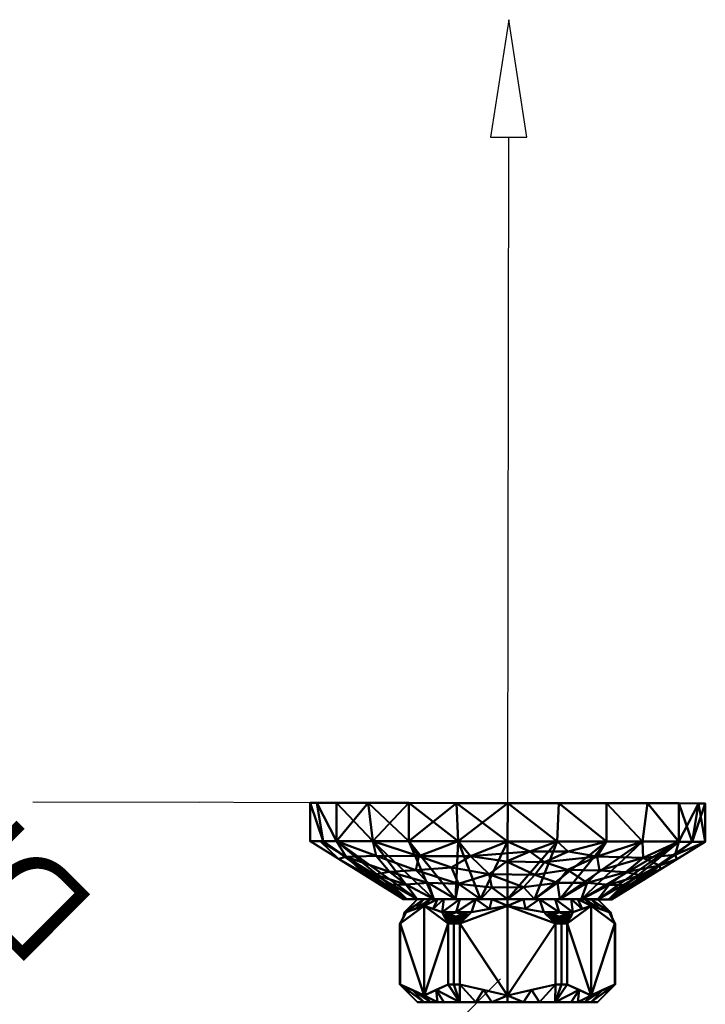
# Model space of a CAD drawing. Header units: millimetres. Extents: x -206 to 106, y -146 to 122.
# Tile 117 of 117: x -1 to 106, y -31 to 122. Entities that reach past the tile are written whole.
import ezdxf

# ---------------------------------------------------------------- set-up
doc = ezdxf.new("R2010")
doc.units = ezdxf.units.MM
doc.layers.add('A-GENM', color=13, linetype='Continuous', lineweight=30)
doc.styles.add('Arial', font='arial.ttf', dxfattribs={"height": 14.6304})

# ---------------------------------------------------------------- blocks, each defined once
blk = doc.blocks.new('MODEL - MODEL-3625-View 1')
at = {"layer": 'A-GENM', "lineweight": 40}
mesh = blk.add_polyface(dxfattribs=at)
corners = [(105.77, -6.04, 6.69), (105.78, -0.08, 6.69), (104.73, -0.08, 14.65), (101.66, -0.07, 22.07), (96.77, -0.07, 28.44), (90.4, -0.06, 33.33), (82.98, -0.04, 36.4), (75.02, -0.03, 37.45), (67.06, -0.02, 36.4), (59.65, -0.01, 33.33), (53.28, 0, 28.44), (48.39, 0.01, 22.07), (45.32, 0.02, 14.65), (44.27, 0.02, 6.69), (44.26, -5.95, 6.69), (48.38, -5.95, 22.07), (59.64, -5.97, 33.33), (75.01, -6, 37.45), (90.39, -6.02, 33.33), (101.65, -6.04, 22.07), (46.32, -5.95, 14.38), (67.33, -5.98, 35.39), (54.01, -5.96, 27.7), (96.02, -6.03, 27.7), (103.71, -6.04, 14.38), (82.7, -6.01, 35.39)]
mesh.append_faces([[corners[k] for k in face] for face in [(20, 13, 14), (2, 0, 1)]], dxfattribs={"vtx0": -1})
mesh.append_faces([[corners[k] for k in face] for face in [(9, 21, 8), (22, 11, 15), (21, 9, 16), (23, 5, 18), (13, 20, 12), (11, 22, 10), (3, 24, 2), (25, 7, 17), (24, 3, 19), (7, 25, 6), (5, 23, 4)]], dxfattribs={"vtx0": -1, "vtx1": -1})
mesh.append_faces([[corners[k] for k in face] for face in [(15, 11, 12), (19, 3, 4), (18, 5, 6)]], dxfattribs={"vtx0": -1, "vtx2": -1})
mesh.append_faces([[corners[k] for k in face] for face in [(7, 8, 17), (9, 10, 16), (20, 15, 12), (23, 19, 4), (22, 16, 10), (21, 17, 8), (24, 0, 2), (25, 18, 6)]], dxfattribs={"vtx1": -1, "vtx2": -1})
mesh = blk.add_polyface(dxfattribs=at)
corners = [(105.77, -6.04, 6.69), (101.65, -6.03, -8.68), (90.39, -6.02, -19.94), (75.01, -6, -24.06), (59.64, -5.97, -19.94), (48.38, -5.95, -8.68), (44.26, -5.95, 6.69), (44.27, 0.02, 6.69), (45.32, 0.02, -1.27), (48.39, 0.01, -8.68), (53.28, 0, -15.05), (59.65, -0.01, -19.94), (67.06, -0.02, -23.01), (75.02, -0.03, -24.06), (82.98, -0.04, -23.01), (90.4, -0.06, -19.94), (96.77, -0.07, -15.05), (101.66, -0.07, -8.68), (104.73, -0.08, -1.27), (105.78, -0.08, 6.69), (103.71, -6.04, -0.99), (82.7, -6.01, -22), (96.02, -6.03, -14.31), (67.33, -5.98, -22), (54.01, -5.96, -14.31), (46.32, -5.95, -0.99)]
mesh.append_faces([[corners[k] for k in face] for face in [(20, 19, 0)]], dxfattribs={"vtx0": -1})
mesh.append_faces([[corners[k] for k in face] for face in [(15, 2, 14), (2, 15, 22), (19, 20, 18), (24, 11, 4), (13, 23, 12), (23, 13, 3), (11, 24, 10), (8, 25, 7)]], dxfattribs={"vtx0": -1, "vtx1": -1})
mesh.append_faces([[corners[k] for k in face] for face in [(1, 17, 18), (13, 21, 3), (14, 2, 21), (16, 1, 22), (4, 11, 12), (5, 9, 10), (5, 8, 9), (8, 5, 25)]], dxfattribs={"vtx0": -1, "vtx2": -1})
mesh.append_faces([[corners[k] for k in face] for face in [(6, 7, 25)]], dxfattribs={"vtx1": -1})
mesh.append_faces([[corners[k] for k in face] for face in [(13, 14, 21), (16, 17, 1), (23, 4, 12), (15, 16, 22), (24, 5, 10), (20, 1, 18)]], dxfattribs={"vtx1": -1, "vtx2": -1})
mesh = blk.add_polyface(dxfattribs=at)
corners = [(44.27, 0.02, 6.69), (45.32, 0.02, 14.65), (48.39, 0.01, 22.07), (53.28, 0, 28.44), (59.65, -0.01, 33.33), (67.06, -0.02, 36.4), (75.02, -0.03, 37.45), (82.98, -0.04, 36.4), (90.4, -0.06, 33.33), (96.77, -0.07, 28.44), (101.66, -0.07, 22.07), (104.73, -0.08, 14.65), (105.78, -0.08, 6.69), (104.73, -0.08, -1.27), (101.66, -0.07, -8.68), (96.77, -0.07, -15.05), (90.4, -0.06, -19.94), (82.98, -0.04, -23.01), (75.02, -0.03, -24.06), (67.06, -0.02, -23.01), (59.65, -0.01, -19.94), (53.28, 0, -15.05), (48.39, 0.01, -8.68), (45.32, 0.02, -1.27)]
mesh.append_faces([[corners[k] for k in face] for face in [(23, 21, 22), (16, 14, 15), (12, 10, 11)]], dxfattribs={"vtx0": -1})
mesh.append_faces([[corners[k] for k in face] for face in [(14, 18, 13), (13, 18, 12)]], dxfattribs={"vtx0": -1, "vtx1": -1})
mesh.append_faces([[corners[k] for k in face] for face in [(12, 18, 23), (10, 12, 1, 9)]], dxfattribs={"vtx0": -1, "vtx1": -1, "vtx2": -1})
mesh.append_faces([[corners[k] for k in face] for face in [(1, 4, 6, 8)]], dxfattribs={"vtx0": -1, "vtx1": -1, "vtx2": -1, "vtx3": -1})
mesh.append_faces([[corners[k] for k in face] for face in [(1, 8, 9)]], dxfattribs={"vtx0": -1, "vtx2": -1})
mesh.append_faces([[corners[k] for k in face] for face in [(14, 16, 17, 18)]], dxfattribs={"vtx0": -1, "vtx3": -1})
mesh.append_faces([[corners[k] for k in face] for face in [(7, 8, 6)]], dxfattribs={"vtx1": -1})
mesh.append_faces([[corners[k] for k in face] for face in [(18, 19, 21, 23)]], dxfattribs={"vtx1": -1, "vtx2": -1, "vtx3": -1})
mesh.append_faces([[corners[k] for k in face] for face in [(19, 20, 21), (4, 5, 6)]], dxfattribs={"vtx2": -1})
mesh.append_faces([[corners[k] for k in face] for face in [(23, 0, 1, 12)]], dxfattribs={"vtx2": -1, "vtx3": -1})
mesh.append_faces([[corners[k] for k in face] for face in [(1, 2, 3, 4)]], dxfattribs={"vtx3": -1})
mesh = blk.add_polyface(dxfattribs=at)
corners = [(91.24, -15.02, 6.69), (90.69, -15.02, 2.49), (89.06, -15.02, -1.42), (86.48, -15.02, -4.79), (83.12, -15.01, -7.37), (79.2, -15, -8.99), (75, -15, -9.54), (70.8, -14.99, -8.99), (66.88, -14.98, -7.37), (63.52, -14.98, -4.79), (60.94, -14.97, -1.42), (59.31, -14.97, 2.49), (58.76, -14.97, 6.69), (44.26, -5.95, 6.69), (48.38, -5.95, -8.68), (59.64, -5.97, -19.94), (75.01, -6, -24.06), (90.39, -6.02, -19.94), (101.65, -6.03, -8.68), (105.77, -6.04, 6.69), (60.71, -10.47, -11.96), (89.3, -10.52, -11.96), (48.66, -8.69, 6.69), (101.36, -8.77, 6.69), (54.31, -11.16, -1.82), (95.7, -11.23, -1.82), (72.13, -11.09, -15.66), (82.77, -12.45, -12.14), (59.2, -12.69, -5.43), (90.81, -12.74, -5.43), (67.36, -12.62, -11.85), (80.74, -9.22, -18.23), (53.71, -11.83, 6.69), (96.3, -11.9, 6.69), (77.46, -13.12, -12.43), (72.56, -13.18, -12.3), (79.24, -11.19, -15.29), (84.34, -10.43, -15.02), (88.95, -8.34, -16.44), (96.12, -8.57, -9.56), (101.11, -8.1, -1.74), (45.83, -5.95, 0.83), (49.87, -8.4, -2.61), (54.55, -8.24, -11.05), (56.24, -13.4, 6.69), (55.46, -12.62, 2.32), (93.77, -13.46, 6.69), (94.55, -12.68, 2.32), (82.7, -6.01, -22), (78.49, -7.55, -21.35), (69.21, -8.28, -19.74), (74.85, -9.11, -19.04), (84.42, -7.57, -19.93), (61.2, -8.3, -16.5), (66.27, -10.06, -15.85), (52.68, -10.97, 2.74), (51.19, -10.26, 6.69), (97.34, -11.04, 2.74), (98.67, -9.73, -0.67), (98.83, -10.33, 6.69), (57.05, -12.77, -1.59), (92.96, -12.83, -1.59), (56.61, -10.71, -7.26), (93.41, -10.77, -7.26), (87.38, -12.46, -9.49), (62.65, -12.42, -9.49), (96.02, -6.03, -14.31), (103.71, -6.04, -0.99), (54.01, -5.96, -14.31), (67.33, -5.98, -22)]
mesh.append_faces([[corners[k] for k in face] for face in [(41, 22, 13)]], dxfattribs={"vtx0": -1})
mesh.append_faces([[corners[k] for k in face] for face in [(17, 52, 48), (6, 34, 5), (23, 40, 19), (32, 45, 44), (48, 49, 16), (2, 61, 1), (15, 53, 68)]], dxfattribs={"vtx0": -1, "vtx1": -1})
mesh.append_faces([[corners[k] for k in face] for face in [(39, 38, 66), (26, 30, 54), (18, 40, 39), (42, 55, 22), (1, 61, 47), (31, 51, 49), (31, 37, 36), (28, 60, 24), (43, 68, 53), (47, 57, 33), (7, 30, 35), (20, 30, 65), (25, 47, 61), (25, 29, 63), (14, 43, 42), (26, 36, 34), (8, 65, 30), (53, 50, 54), (45, 32, 55), (60, 45, 24), (34, 27, 5), (62, 65, 28), (64, 29, 3), (37, 21, 64), (31, 38, 37), (51, 50, 49), (27, 34, 36), (55, 24, 45), (57, 47, 25), (26, 34, 35), (6, 35, 34), (26, 35, 30), (37, 64, 27), (51, 31, 36), (36, 37, 27), (21, 37, 38), (39, 21, 38), (52, 49, 48), (64, 21, 63), (58, 57, 25), (58, 63, 39), (41, 42, 22), (62, 28, 24), (24, 42, 62), (53, 20, 43), (45, 11, 44), (29, 25, 61), (47, 46, 1), (50, 16, 49), (38, 31, 52), (51, 26, 50), (26, 51, 36), (49, 52, 31), (38, 52, 17), (20, 53, 54), (69, 50, 53), (20, 54, 30), (54, 50, 26), (24, 55, 42), (40, 23, 58), (58, 59, 57), (40, 58, 39), (45, 60, 11), (60, 28, 10), (61, 2, 29), (62, 43, 20), (43, 62, 42), (25, 63, 58), (63, 21, 39), (27, 64, 4), (29, 64, 63), (20, 65, 62), (9, 28, 65)]], dxfattribs={"vtx0": -1, "vtx1": -1, "vtx2": -1})
mesh.append_faces([[corners[k] for k in face] for face in [(27, 4, 5), (29, 2, 3), (38, 17, 66), (64, 3, 4), (42, 41, 14), (60, 10, 11), (47, 33, 46), (55, 32, 56), (40, 18, 67), (43, 14, 68)]], dxfattribs={"vtx0": -1, "vtx2": -1})
mesh.append_faces([[corners[k] for k in face] for face in [(12, 44, 11)]], dxfattribs={"vtx1": -1})
mesh.append_faces([[corners[k] for k in face] for face in [(7, 8, 30), (9, 10, 28), (6, 7, 35), (67, 19, 40), (8, 9, 65), (15, 69, 53), (69, 16, 50), (56, 22, 55), (23, 59, 58), (59, 33, 57), (66, 18, 39)]], dxfattribs={"vtx1": -1, "vtx2": -1})
mesh.append_faces([[corners[k] for k in face] for face in [(46, 0, 1)]], dxfattribs={"vtx2": -1})
mesh = blk.add_polyface(dxfattribs=at)
corners = [(91.24, -15.02, 6.69), (105.77, -6.04, 6.69), (101.65, -6.04, 22.07), (90.39, -6.02, 33.33), (75.01, -6, 37.45), (59.64, -5.97, 33.33), (48.38, -5.95, 22.07), (44.26, -5.95, 6.69), (58.76, -14.97, 6.69), (59.31, -14.97, 10.9), (60.94, -14.97, 14.81), (63.52, -14.98, 18.18), (66.88, -14.98, 20.76), (70.8, -14.99, 22.38), (75, -15, 22.93), (79.2, -15, 22.38), (83.12, -15.01, 20.76), (86.48, -15.02, 18.18), (89.06, -15.02, 14.81), (90.69, -15.02, 10.9), (46.32, -5.95, 14.38), (54.01, -5.96, 27.7), (67.33, -5.98, 35.39), (82.7, -6.01, 35.39), (96.02, -6.03, 27.7), (103.71, -6.04, 14.38)]
mesh.append_faces([[corners[k] for k in face] for face in [(8, 20, 7), (25, 0, 1)]], dxfattribs={"vtx0": -1})
mesh.append_faces([[corners[k] for k in face] for face in [(17, 24, 16), (0, 25, 19), (4, 14, 23), (18, 2, 17)]], dxfattribs={"vtx0": -1, "vtx1": -1})
mesh.append_faces([[corners[k] for k in face] for face in [(17, 2, 24), (22, 12, 13), (10, 21, 6), (21, 10, 11), (20, 8, 9), (5, 11, 12), (4, 13, 14), (12, 22, 5), (9, 6, 20), (11, 5, 21), (3, 15, 16), (13, 4, 22), (2, 18, 19), (15, 3, 23)]], dxfattribs={"vtx0": -1, "vtx2": -1})
mesh.append_faces([[corners[k] for k in face] for face in [(9, 10, 6), (24, 3, 16), (25, 2, 19), (14, 15, 23)]], dxfattribs={"vtx1": -1, "vtx2": -1})
mesh = blk.add_polyface(dxfattribs=at)
corners = [(58.76, -14.97, 6.69), (59.31, -14.97, 2.49), (60.94, -14.97, -1.43), (63.52, -14.98, -4.79), (66.88, -14.98, -7.37), (70.8, -14.99, -8.99), (75, -15, -9.54), (79.2, -15, -8.99), (83.12, -15.01, -7.37), (86.48, -15.02, -4.79), (89.06, -15.02, -1.43), (90.69, -15.02, 2.49), (91.24, -15.02, 6.69), (90.69, -15.02, 10.9), (89.06, -15.02, 14.81), (86.48, -15.02, 18.18), (83.12, -15.01, 20.76), (79.2, -15, 22.38), (75, -15, 22.93), (70.8, -14.99, 22.38), (66.88, -14.98, 20.76), (63.52, -14.98, 18.18), (60.94, -14.97, 14.81), (59.31, -14.97, 10.9)]
mesh.append_faces([[corners[k] for k in face] for face in [(22, 20, 21), (15, 13, 14), (5, 3, 4), (7, 5, 6), (11, 9, 10), (2, 0, 1)]], dxfattribs={"vtx0": -1})
mesh.append_faces([[corners[k] for k in face] for face in [(17, 13, 16)]], dxfattribs={"vtx0": -1, "vtx1": -1})
mesh.append_faces([[corners[k] for k in face] for face in [(22, 0, 19), (19, 0, 17), (17, 8, 13), (17, 0, 3), (8, 17, 3), (5, 8, 3), (8, 11, 13)]], dxfattribs={"vtx0": -1, "vtx1": -1, "vtx2": -1})
mesh.append_faces([[corners[k] for k in face] for face in [(22, 19, 20), (13, 15, 16), (11, 8, 9), (5, 7, 8)]], dxfattribs={"vtx0": -1, "vtx2": -1})
mesh.append_faces([[corners[k] for k in face] for face in [(2, 3, 0)]], dxfattribs={"vtx1": -1, "vtx2": -1})
mesh.append_faces([[corners[k] for k in face] for face in [(22, 23, 0), (17, 18, 19), (11, 12, 13)]], dxfattribs={"vtx2": -1})
mesh = blk.add_polyface(dxfattribs=at)
corners = [(89, -15, 6.69), (84.9, -15, 16.59), (75, -15, 20.69), (65.1, -15, 16.59), (61, -15, 6.69), (58.98, -17.02, 6.69), (59.04, -17.02, 8.02), (59.2, -17.02, 9.33), (62.01, -16, 14.19), (64.82, -17.02, 19.06), (66.99, -17.02, 20.57), (69.38, -17.02, 21.69), (75, -16, 21.69), (80.62, -17.02, 21.69), (83.01, -17.02, 20.57), (85.18, -17.02, 19.06), (87.99, -16, 14.19), (90.8, -17.02, 9.33), (90.96, -17.02, 8.02), (91.02, -17.02, 6.69), (86.95, -15, 11.64), (79.95, -15, 18.64), (70.05, -15, 18.64), (63.05, -15, 11.64), (85.92, -15, 14.12), (64.08, -15, 14.12), (77.47, -15, 19.67), (77.81, -16.51, 21.69), (72.19, -16.51, 21.69), (72.53, -15, 19.67), (89.39, -16.51, 11.76), (60.6, -16.51, 11.76), (87.97, -15, 9.17), (62.03, -15, 9.17), (86.59, -16.51, 16.63), (82.42, -15, 17.62), (67.58, -15, 17.62), (63.41, -16.51, 16.63)]
mesh.append_faces([[corners[k] for k in face] for face in [(0, 18, 19)]], dxfattribs={"vtx0": -1})
mesh.append_faces([[corners[k] for k in face] for face in [(1, 34, 24), (32, 18, 0), (17, 32, 30), (15, 35, 14), (34, 1, 15), (14, 21, 13), (12, 29, 28), (26, 27, 21), (35, 15, 1), (4, 6, 33), (11, 22, 10), (25, 37, 3), (16, 24, 34)]], dxfattribs={"vtx0": -1, "vtx1": -1})
mesh.append_faces([[corners[k] for k in face] for face in [(26, 12, 27), (31, 23, 33), (10, 22, 36), (21, 27, 13), (22, 11, 28), (12, 2, 29), (20, 16, 30), (8, 25, 23), (28, 29, 22), (9, 36, 3), (16, 20, 24), (33, 6, 7)]], dxfattribs={"vtx0": -1, "vtx2": -1})
mesh.append_faces([[corners[k] for k in face] for face in [(5, 6, 4)]], dxfattribs={"vtx1": -1})
mesh.append_faces([[corners[k] for k in face] for face in [(7, 31, 33), (26, 2, 12), (37, 9, 3), (8, 37, 25), (9, 10, 36), (17, 18, 32), (35, 21, 14), (32, 20, 30), (31, 8, 23)]], dxfattribs={"vtx1": -1, "vtx2": -1})
mesh = blk.add_polyface(dxfattribs=at)
corners = [(61, -15, 6.69), (65.1, -15, -3.21), (75, -15, -7.31), (84.9, -15, -3.21), (89, -15, 6.69), (91.02, -17.02, 6.69), (90.96, -17.02, 5.37), (90.8, -17.02, 4.06), (87.99, -16, -0.81), (85.18, -17.02, -5.67), (83.01, -17.02, -7.18), (80.62, -17.02, -8.31), (75, -16, -8.31), (69.38, -17.02, -8.31), (66.99, -17.02, -7.18), (64.82, -17.02, -5.67), (62.01, -16, -0.81), (59.2, -17.02, 4.06), (59.04, -17.02, 5.37), (58.98, -17.02, 6.69), (63.05, -15, 1.74), (70.05, -15, -5.26), (79.95, -15, -5.26), (86.95, -15, 1.74), (64.08, -15, -0.73), (85.92, -15, -0.73), (72.53, -15, -6.28), (72.19, -16.51, -8.31), (77.81, -16.51, -8.31), (77.47, -15, -6.28), (60.61, -16.51, 1.63), (89.4, -16.51, 1.63), (62.03, -15, 4.22), (87.97, -15, 4.22), (63.41, -16.51, -3.24), (67.58, -15, -4.23), (82.42, -15, -4.23), (86.59, -16.51, -3.24)]
mesh.append_faces([[corners[k] for k in face] for face in [(0, 18, 19)]], dxfattribs={"vtx0": -1})
mesh.append_faces([[corners[k] for k in face] for face in [(1, 34, 24), (32, 18, 0), (17, 32, 30), (12, 29, 28), (15, 35, 14), (35, 15, 1), (26, 27, 21), (4, 6, 33), (11, 22, 10), (25, 37, 3), (16, 24, 34)]], dxfattribs={"vtx0": -1, "vtx1": -1})
mesh.append_faces([[corners[k] for k in face] for face in [(22, 11, 28), (31, 23, 33), (10, 22, 36), (8, 25, 23), (21, 27, 13), (20, 16, 30), (12, 2, 29), (16, 20, 24), (21, 13, 14), (28, 29, 22), (9, 36, 3), (26, 12, 27), (33, 6, 7)]], dxfattribs={"vtx0": -1, "vtx2": -1})
mesh.append_faces([[corners[k] for k in face] for face in [(5, 6, 4)]], dxfattribs={"vtx1": -1})
mesh.append_faces([[corners[k] for k in face] for face in [(7, 31, 33), (15, 34, 1), (37, 9, 3), (26, 2, 12), (8, 37, 25), (9, 10, 36), (17, 18, 32), (35, 21, 14), (32, 20, 30), (31, 8, 23)]], dxfattribs={"vtx1": -1, "vtx2": -1})
mesh = blk.add_polyface(dxfattribs=at)
corners = [(89, -15, 6.69), (84.9, -15, -3.21), (75, -15, -7.31), (65.1, -15, -3.21), (61, -15, 6.69), (65.1, -15, 16.59), (75, -15, 20.69), (84.9, -15, 16.59)]
mesh.append_faces([[corners[k] for k in face] for face in [(6, 4, 5)]], dxfattribs={"vtx0": -1})
mesh.append_faces([[corners[k] for k in face] for face in [(1, 4, 6, 7)]], dxfattribs={"vtx0": -1, "vtx1": -1, "vtx3": -1})
mesh.append_faces([[corners[k] for k in face] for face in [(0, 1, 7)]], dxfattribs={"vtx1": -1})
mesh.append_faces([[corners[k] for k in face] for face in [(2, 3, 4, 1)]], dxfattribs={"vtx2": -1})
mesh = blk.add_polyface(dxfattribs=at)
corners = [(58.28, -28.25, 5.65), (58.28, -18.79, 5.65), (59.2, -17.02, 4.06), (62.01, -16, -0.81), (64.82, -17.02, -5.67), (65.74, -18.79, -7.26), (65.74, -28.25, -7.26), (62.01, -30, -0.81)]
mesh.append_faces([[corners[k] for k in face] for face in [(1, 7, 0)]], dxfattribs={"vtx0": -1})
mesh.append_faces([[corners[k] for k in face] for face in [(5, 7, 3), (1, 3, 7)]], dxfattribs={"vtx0": -1, "vtx1": -1, "vtx2": -1})
mesh.append_faces([[corners[k] for k in face] for face in [(6, 7, 5), (2, 3, 1)]], dxfattribs={"vtx1": -1})
mesh.append_faces([[corners[k] for k in face] for face in [(3, 4, 5)]], dxfattribs={"vtx2": -1})
mesh = blk.add_polyface(dxfattribs=at)
corners = [(65.74, -28.25, 20.65), (65.74, -18.79, 20.65), (64.82, -17.02, 19.06), (62.01, -16, 14.19), (59.2, -17.02, 9.33), (58.28, -18.79, 7.74), (58.28, -28.25, 7.74), (62.01, -30, 14.19)]
mesh.append_faces([[corners[k] for k in face] for face in [(1, 7, 0)]], dxfattribs={"vtx0": -1})
mesh.append_faces([[corners[k] for k in face] for face in [(3, 5, 7, 1)]], dxfattribs={"vtx0": -1, "vtx1": -1, "vtx2": -1, "vtx3": -1})
mesh.append_faces([[corners[k] for k in face] for face in [(6, 7, 5), (2, 3, 1)]], dxfattribs={"vtx1": -1})
mesh.append_faces([[corners[k] for k in face] for face in [(3, 4, 5)]], dxfattribs={"vtx2": -1})
mesh = blk.add_polyface(dxfattribs=at)
corners = [(67.55, -28.25, -8.31), (67.55, -18.79, -8.31), (69.38, -17.02, -8.31), (75, -16, -8.31), (80.62, -17.02, -8.31), (82.45, -18.79, -8.31), (82.45, -28.25, -8.31), (75, -30, -8.31)]
mesh.append_faces([[corners[k] for k in face] for face in [(1, 7, 0)]], dxfattribs={"vtx0": -1})
mesh.append_faces([[corners[k] for k in face] for face in [(3, 7, 1, 2)]], dxfattribs={"vtx0": -1, "vtx1": -1})
mesh.append_faces([[corners[k] for k in face] for face in [(3, 4, 5)]], dxfattribs={"vtx2": -1})
mesh.append_faces([[corners[k] for k in face] for face in [(5, 6, 7, 3)]], dxfattribs={"vtx2": -1, "vtx3": -1})
mesh = blk.add_polyface(dxfattribs=at)
corners = [(82.45, -28.25, 21.69), (82.45, -18.79, 21.69), (80.62, -17.02, 21.69), (75, -16, 21.69), (69.38, -17.02, 21.69), (67.55, -18.79, 21.69), (67.55, -28.25, 21.69), (75, -30, 21.69)]
mesh.append_faces([[corners[k] for k in face] for face in [(1, 7, 0)]], dxfattribs={"vtx0": -1})
mesh.append_faces([[corners[k] for k in face] for face in [(3, 7, 1, 2)]], dxfattribs={"vtx0": -1, "vtx1": -1})
mesh.append_faces([[corners[k] for k in face] for face in [(3, 4, 5)]], dxfattribs={"vtx2": -1})
mesh.append_faces([[corners[k] for k in face] for face in [(5, 6, 7, 3)]], dxfattribs={"vtx2": -1, "vtx3": -1})
mesh = blk.add_polyface(dxfattribs=at)
corners = [(84.26, -28.25, -7.26), (84.26, -18.79, -7.26), (85.18, -17.02, -5.67), (87.99, -16, -0.81), (90.8, -17.02, 4.06), (91.72, -18.79, 5.65), (91.72, -28.25, 5.65), (87.99, -30, -0.81)]
mesh.append_faces([[corners[k] for k in face] for face in [(1, 7, 0)]], dxfattribs={"vtx0": -1})
mesh.append_faces([[corners[k] for k in face] for face in [(5, 7, 3), (1, 3, 7)]], dxfattribs={"vtx0": -1, "vtx1": -1, "vtx2": -1})
mesh.append_faces([[corners[k] for k in face] for face in [(6, 7, 5), (2, 3, 1)]], dxfattribs={"vtx1": -1})
mesh.append_faces([[corners[k] for k in face] for face in [(3, 4, 5)]], dxfattribs={"vtx2": -1})
mesh = blk.add_polyface(dxfattribs=at)
corners = [(91.72, -28.25, 7.74), (91.72, -18.79, 7.74), (90.8, -17.02, 9.33), (87.99, -16, 14.19), (85.18, -17.02, 19.06), (84.26, -18.79, 20.65), (84.26, -28.25, 20.65), (87.99, -30, 14.19)]
mesh.append_faces([[corners[k] for k in face] for face in [(1, 7, 0)]], dxfattribs={"vtx0": -1})
mesh.append_faces([[corners[k] for k in face] for face in [(5, 7, 3), (1, 3, 7)]], dxfattribs={"vtx0": -1, "vtx1": -1, "vtx2": -1})
mesh.append_faces([[corners[k] for k in face] for face in [(6, 7, 5), (2, 3, 1)]], dxfattribs={"vtx1": -1})
mesh.append_faces([[corners[k] for k in face] for face in [(3, 4, 5)]], dxfattribs={"vtx2": -1})
mesh = blk.add_polyface(dxfattribs=at)
corners = [(58.28, -18.79, 5.65), (58.25, -18.79, 6.69), (58.28, -18.79, 7.74), (59.2, -17.02, 9.33), (59.04, -17.02, 8.02), (58.98, -17.02, 6.69), (59.04, -17.02, 5.37), (59.2, -17.02, 4.06), (58.79, -17.82, 8.61), (58.74, -17.9, 4.85), (58.49, -18.39, 5.29), (58.53, -18.3, 8.17), (58.66, -18.06, 8.39)]
mesh.append_faces([[corners[k] for k in face] for face in [(1, 10, 0)]], dxfattribs={"vtx0": -1})
mesh.append_faces([[corners[k] for k in face] for face in [(5, 8, 4), (10, 12, 9)]], dxfattribs={"vtx0": -1, "vtx1": -1})
mesh.append_faces([[corners[k] for k in face] for face in [(1, 11, 10), (9, 8, 5)]], dxfattribs={"vtx0": -1, "vtx1": -1, "vtx2": -1})
mesh.append_faces([[corners[k] for k in face] for face in [(9, 5, 6), (9, 12, 8)]], dxfattribs={"vtx0": -1, "vtx2": -1})
mesh.append_faces([[corners[k] for k in face] for face in [(3, 4, 8), (7, 9, 6)]], dxfattribs={"vtx1": -1})
mesh.append_faces([[corners[k] for k in face] for face in [(11, 12, 10)]], dxfattribs={"vtx1": -1, "vtx2": -1})
mesh.append_faces([[corners[k] for k in face] for face in [(1, 2, 11)]], dxfattribs={"vtx2": -1})
mesh = blk.add_polyface(dxfattribs=at)
corners = [(69.38, -17.02, -8.31), (67.55, -18.79, -8.31), (66.62, -18.79, -7.81), (65.74, -18.79, -7.26), (64.82, -17.02, -5.67), (66.99, -17.02, -7.18), (68.55, -17.82, -8.31), (65.28, -17.9, -6.47), (65.03, -17.42, -6.03), (65.53, -18.39, -6.9), (68.05, -18.3, -8.31), (67.75, -18.59, -8.31)]
mesh.append_faces([[corners[k] for k in face] for face in [(2, 11, 1)]], dxfattribs={"vtx0": -1})
mesh.append_faces([[corners[k] for k in face] for face in [(7, 10, 9), (10, 7, 6)]], dxfattribs={"vtx0": -1, "vtx1": -1})
mesh.append_faces([[corners[k] for k in face] for face in [(9, 11, 2), (6, 8, 5)]], dxfattribs={"vtx0": -1, "vtx1": -1, "vtx2": -1})
mesh.append_faces([[corners[k] for k in face] for face in [(9, 10, 11)]], dxfattribs={"vtx0": -1, "vtx2": -1})
mesh.append_faces([[corners[k] for k in face] for face in [(7, 8, 6)]], dxfattribs={"vtx1": -1, "vtx2": -1})
mesh.append_faces([[corners[k] for k in face] for face in [(2, 3, 9), (5, 0, 6), (8, 4, 5)]], dxfattribs={"vtx2": -1})
mesh = blk.add_polyface(dxfattribs=at)
corners = [(64.82, -17.02, 19.06), (65.74, -18.79, 20.65), (66.62, -18.79, 21.2), (67.55, -18.79, 21.69), (69.38, -17.02, 21.69), (66.99, -17.02, 20.57), (65.23, -17.82, 19.78), (68.46, -17.9, 21.69), (68.97, -17.42, 21.69), (67.96, -18.39, 21.69), (65.49, -18.3, 20.21), (65.63, -18.59, 20.47)]
mesh.append_faces([[corners[k] for k in face] for face in [(2, 11, 1)]], dxfattribs={"vtx0": -1})
mesh.append_faces([[corners[k] for k in face] for face in [(7, 10, 9), (10, 7, 6)]], dxfattribs={"vtx0": -1, "vtx1": -1})
mesh.append_faces([[corners[k] for k in face] for face in [(6, 8, 5), (9, 11, 2)]], dxfattribs={"vtx0": -1, "vtx1": -1, "vtx2": -1})
mesh.append_faces([[corners[k] for k in face] for face in [(9, 10, 11)]], dxfattribs={"vtx0": -1, "vtx2": -1})
mesh.append_faces([[corners[k] for k in face] for face in [(7, 8, 6)]], dxfattribs={"vtx1": -1, "vtx2": -1})
mesh.append_faces([[corners[k] for k in face] for face in [(2, 3, 9), (5, 0, 6), (8, 4, 5)]], dxfattribs={"vtx2": -1})
mesh = blk.add_polyface(dxfattribs=at)
corners = [(85.18, -17.02, -5.67), (84.26, -18.79, -7.26), (83.37, -18.79, -7.81), (82.45, -18.79, -8.31), (80.62, -17.02, -8.31), (83.01, -17.02, -7.18), (84.77, -17.82, -6.39), (81.54, -17.9, -8.31), (81.03, -17.42, -8.31), (82.04, -18.39, -8.31), (84.51, -18.3, -6.83), (84.37, -18.59, -7.08)]
mesh.append_faces([[corners[k] for k in face] for face in [(2, 11, 1)]], dxfattribs={"vtx0": -1})
mesh.append_faces([[corners[k] for k in face] for face in [(7, 10, 9), (10, 7, 6)]], dxfattribs={"vtx0": -1, "vtx1": -1})
mesh.append_faces([[corners[k] for k in face] for face in [(6, 8, 5), (9, 11, 2)]], dxfattribs={"vtx0": -1, "vtx1": -1, "vtx2": -1})
mesh.append_faces([[corners[k] for k in face] for face in [(9, 10, 11)]], dxfattribs={"vtx0": -1, "vtx2": -1})
mesh.append_faces([[corners[k] for k in face] for face in [(7, 8, 6)]], dxfattribs={"vtx1": -1, "vtx2": -1})
mesh.append_faces([[corners[k] for k in face] for face in [(2, 3, 9), (5, 0, 6), (8, 4, 5)]], dxfattribs={"vtx2": -1})
mesh = blk.add_polyface(dxfattribs=at)
corners = [(84.26, -18.79, 20.65), (85.18, -17.02, 19.06), (83.01, -17.02, 20.57), (80.62, -17.02, 21.69), (82.45, -18.79, 21.69), (83.37, -18.79, 21.2), (81.45, -17.82, 21.69), (84.72, -17.9, 19.85), (84.97, -17.42, 19.42), (84.47, -18.39, 20.29), (81.95, -18.3, 21.69), (82.25, -18.59, 21.69)]
mesh.append_faces([[corners[k] for k in face] for face in [(5, 11, 4)]], dxfattribs={"vtx0": -1})
mesh.append_faces([[corners[k] for k in face] for face in [(7, 10, 9), (10, 7, 6)]], dxfattribs={"vtx0": -1, "vtx1": -1})
mesh.append_faces([[corners[k] for k in face] for face in [(6, 8, 2), (9, 11, 5)]], dxfattribs={"vtx0": -1, "vtx1": -1, "vtx2": -1})
mesh.append_faces([[corners[k] for k in face] for face in [(9, 10, 11)]], dxfattribs={"vtx0": -1, "vtx2": -1})
mesh.append_faces([[corners[k] for k in face] for face in [(7, 8, 6)]], dxfattribs={"vtx1": -1, "vtx2": -1})
mesh.append_faces([[corners[k] for k in face] for face in [(5, 0, 9), (2, 3, 6), (8, 1, 2)]], dxfattribs={"vtx2": -1})
mesh = blk.add_polyface(dxfattribs=at)
corners = [(90.8, -17.02, 4.06), (90.96, -17.02, 5.37), (91.02, -17.02, 6.69), (90.96, -17.02, 8.02), (90.8, -17.02, 9.33), (91.72, -18.79, 7.74), (91.75, -18.79, 6.69), (91.72, -18.79, 5.65), (91.21, -17.82, 8.61), (91.26, -17.9, 4.85), (91.51, -18.39, 5.29), (91.47, -18.3, 8.17), (91.61, -18.59, 7.92)]
mesh.append_faces([[corners[k] for k in face] for face in [(6, 12, 5)]], dxfattribs={"vtx0": -1})
mesh.append_faces([[corners[k] for k in face] for face in [(11, 9, 8), (9, 11, 10)]], dxfattribs={"vtx0": -1, "vtx1": -1})
mesh.append_faces([[corners[k] for k in face] for face in [(9, 2, 8), (10, 12, 6)]], dxfattribs={"vtx0": -1, "vtx1": -1, "vtx2": -1})
mesh.append_faces([[corners[k] for k in face] for face in [(9, 1, 2), (10, 11, 12)]], dxfattribs={"vtx0": -1, "vtx2": -1})
mesh.append_faces([[corners[k] for k in face] for face in [(0, 1, 9)]], dxfattribs={"vtx1": -1})
mesh.append_faces([[corners[k] for k in face] for face in [(2, 3, 8)]], dxfattribs={"vtx1": -1, "vtx2": -1})
mesh.append_faces([[corners[k] for k in face] for face in [(3, 4, 8), (6, 7, 10)]], dxfattribs={"vtx2": -1})
mesh = blk.add_polyface(dxfattribs=at)
corners = [(58.28, -28.25, 5.65), (58.26, -28.25, 6.17), (58.25, -28.25, 6.69), (58.26, -28.25, 7.22), (58.28, -28.25, 7.74), (58.28, -18.79, 7.74), (58.25, -18.79, 6.69), (58.28, -18.79, 5.65)]
mesh.append_faces([[corners[k] for k in face] for face in [(6, 2, 3), (6, 1, 2), (1, 6, 7)]], dxfattribs={"vtx0": -1, "vtx2": -1})
mesh.append_faces([[corners[k] for k in face] for face in [(0, 1, 7)]], dxfattribs={"vtx1": -1})
mesh.append_faces([[corners[k] for k in face] for face in [(5, 6, 3)]], dxfattribs={"vtx1": -1, "vtx2": -1})
mesh.append_faces([[corners[k] for k in face] for face in [(3, 4, 5)]], dxfattribs={"vtx2": -1})
mesh = blk.add_polyface(dxfattribs=at)
corners = [(67.55, -18.79, -8.31), (67.55, -28.25, -8.31), (66.62, -28.25, -7.81), (65.74, -28.25, -7.26), (65.74, -18.79, -7.26), (66.62, -18.79, -7.81)]
mesh.append_faces([[corners[k] for k in face] for face in [(3, 4, 5, 2), (0, 1, 2, 5)]], dxfattribs={"vtx2": -1})
mesh = blk.add_polyface(dxfattribs=at)
corners = [(65.74, -18.79, 20.65), (65.74, -28.25, 20.65), (66.62, -28.25, 21.2), (67.55, -28.25, 21.69), (67.55, -18.79, 21.69), (66.62, -18.79, 21.2)]
mesh.append_faces([[corners[k] for k in face] for face in [(1, 2, 5, 0)]], dxfattribs={"vtx1": -1})
mesh.append_faces([[corners[k] for k in face] for face in [(3, 4, 5, 2)]], dxfattribs={"vtx2": -1})
mesh = blk.add_polyface(dxfattribs=at)
corners = [(84.26, -18.79, -7.26), (84.26, -28.25, -7.26), (83.37, -28.25, -7.81), (82.45, -28.25, -8.31), (82.45, -18.79, -8.31), (83.37, -18.79, -7.81)]
mesh.append_faces([[corners[k] for k in face] for face in [(1, 2, 5, 0)]], dxfattribs={"vtx1": -1})
mesh.append_faces([[corners[k] for k in face] for face in [(3, 4, 5, 2)]], dxfattribs={"vtx2": -1})
mesh = blk.add_polyface(dxfattribs=at)
corners = [(84.26, -28.25, 20.65), (84.26, -18.79, 20.65), (83.37, -18.79, 21.2), (82.45, -18.79, 21.69), (82.45, -28.25, 21.69), (83.37, -28.25, 21.2)]
mesh.append_faces([[corners[k] for k in face] for face in [(0, 1, 2, 5), (3, 4, 5, 2)]], dxfattribs={"vtx2": -1})
mesh = blk.add_polyface(dxfattribs=at)
corners = [(91.72, -18.79, 5.65), (91.75, -18.79, 6.69), (91.72, -18.79, 7.74), (91.72, -28.25, 7.74), (91.74, -28.25, 7.22), (91.75, -28.25, 6.69), (91.74, -28.25, 6.17), (91.72, -28.25, 5.65)]
mesh.append_faces([[corners[k] for k in face] for face in [(1, 5, 6), (1, 4, 5), (4, 1, 2)]], dxfattribs={"vtx0": -1, "vtx2": -1})
mesh.append_faces([[corners[k] for k in face] for face in [(3, 4, 2)]], dxfattribs={"vtx1": -1})
mesh.append_faces([[corners[k] for k in face] for face in [(0, 1, 6)]], dxfattribs={"vtx1": -1, "vtx2": -1})
mesh.append_faces([[corners[k] for k in face] for face in [(6, 7, 0)]], dxfattribs={"vtx2": -1})
mesh = blk.add_polyface(dxfattribs=at)
corners = [(89, -31, 6.69), (84.9, -31, -3.21), (75, -31, -7.31), (65.1, -31, -3.21), (61, -31, 6.69), (58.25, -28.25, 6.69), (58.26, -28.25, 6.17), (58.28, -28.25, 5.65), (62.01, -30, -0.81), (65.74, -28.25, -7.26), (66.62, -28.25, -7.81), (67.55, -28.25, -8.31), (75, -30, -8.31), (82.45, -28.25, -8.31), (83.37, -28.25, -7.81), (84.26, -28.25, -7.26), (87.99, -30, -0.81), (91.72, -28.25, 5.65), (91.74, -28.25, 6.17), (91.75, -28.25, 6.69), (86.95, -31, 1.74), (79.95, -31, -5.26), (70.05, -31, -5.26), (63.05, -31, 1.74), (63.87, -29.12, -4.03), (86.13, -29.12, -4.03), (85.92, -31, -0.73), (64.08, -31, -0.73), (78.73, -29.12, -8.31), (77.47, -31, -6.28), (71.27, -29.12, -8.31), (72.53, -31, -6.28), (89.85, -29.12, 2.42), (60.15, -29.12, 2.42), (82.42, -31, -4.23), (67.58, -31, -4.23), (87.97, -31, 4.22), (62.03, -31, 4.22)]
mesh.append_faces([[corners[k] for k in face] for face in [(17, 36, 32), (25, 34, 15), (24, 27, 8), (12, 31, 30), (15, 34, 14), (27, 24, 3), (36, 17, 0), (7, 4, 6), (10, 35, 9)]], dxfattribs={"vtx0": -1, "vtx1": -1})
mesh.append_faces([[corners[k] for k in face] for face in [(28, 21, 29), (12, 29, 2), (8, 27, 23), (26, 25, 16), (25, 1, 34), (16, 20, 26), (30, 31, 22), (21, 28, 13), (33, 23, 37), (35, 10, 11), (20, 16, 32), (11, 22, 35), (35, 24, 9), (22, 11, 30)]], dxfattribs={"vtx0": -1, "vtx2": -1})
mesh.append_faces([[corners[k] for k in face] for face in [(19, 0, 18), (5, 6, 4)]], dxfattribs={"vtx1": -1})
mesh.append_faces([[corners[k] for k in face] for face in [(26, 1, 25), (17, 18, 0), (12, 28, 29), (34, 21, 13), (35, 3, 24), (37, 4, 7), (13, 14, 34), (36, 20, 32), (33, 8, 23), (7, 33, 37), (2, 31, 12)]], dxfattribs={"vtx1": -1, "vtx2": -1})
mesh = blk.add_polyface(dxfattribs=at)
corners = [(61, -31, 6.69), (65.1, -31, 16.59), (75, -31, 20.69), (84.9, -31, 16.59), (89, -31, 6.69), (91.75, -28.25, 6.69), (91.74, -28.25, 7.22), (91.72, -28.25, 7.74), (87.99, -30, 14.19), (84.26, -28.25, 20.65), (83.37, -28.25, 21.2), (82.45, -28.25, 21.69), (75, -30, 21.69), (67.55, -28.25, 21.69), (66.62, -28.25, 21.2), (65.74, -28.25, 20.65), (62.01, -30, 14.19), (58.28, -28.25, 7.74), (58.26, -28.25, 7.22), (58.25, -28.25, 6.69), (63.05, -31, 11.64), (70.05, -31, 18.64), (79.95, -31, 18.64), (86.95, -31, 11.64), (86.13, -29.12, 17.42), (63.87, -29.12, 17.42), (64.08, -31, 14.12), (85.92, -31, 14.12), (71.27, -29.12, 21.69), (72.53, -31, 19.67), (78.73, -29.12, 21.69), (77.47, -31, 19.67), (60.15, -29.12, 10.97), (89.85, -29.12, 10.97), (67.58, -31, 17.62), (82.42, -31, 17.62), (62.03, -31, 9.17), (87.97, -31, 9.17)]
mesh.append_faces([[corners[k] for k in face] for face in [(17, 36, 32), (25, 34, 15), (24, 27, 8), (12, 31, 30), (15, 34, 14), (27, 24, 3), (36, 17, 0), (7, 4, 6), (10, 35, 9)]], dxfattribs={"vtx0": -1, "vtx1": -1})
mesh.append_faces([[corners[k] for k in face] for face in [(28, 21, 29), (12, 29, 2), (8, 27, 23), (26, 25, 16), (25, 1, 34), (16, 20, 26), (30, 31, 22), (21, 28, 13), (33, 23, 37), (35, 10, 11), (20, 16, 32), (11, 22, 35), (35, 24, 9), (22, 11, 30)]], dxfattribs={"vtx0": -1, "vtx2": -1})
mesh.append_faces([[corners[k] for k in face] for face in [(19, 0, 18), (5, 6, 4)]], dxfattribs={"vtx1": -1})
mesh.append_faces([[corners[k] for k in face] for face in [(26, 1, 25), (17, 18, 0), (12, 28, 29), (34, 21, 13), (35, 3, 24), (37, 4, 7), (13, 14, 34), (36, 20, 32), (33, 8, 23), (7, 33, 37), (2, 31, 12)]], dxfattribs={"vtx1": -1, "vtx2": -1})
mesh = blk.add_polyface(dxfattribs=at)
corners = [(61, -31, 6.69), (65.1, -31, -3.21), (75, -31, -7.31), (84.9, -31, -3.21), (89, -31, 6.69), (84.9, -31, 16.59), (75, -31, 20.69), (65.1, -31, 16.59)]
mesh.append_faces([[corners[k] for k in face] for face in [(1, 7, 0)]], dxfattribs={"vtx0": -1})
mesh.append_faces([[corners[k] for k in face] for face in [(4, 7, 1, 3)]], dxfattribs={"vtx0": -1, "vtx1": -1, "vtx2": -1})
mesh.append_faces([[corners[k] for k in face] for face in [(2, 3, 1)]], dxfattribs={"vtx1": -1})
mesh.append_faces([[corners[k] for k in face] for face in [(5, 6, 7, 4)]], dxfattribs={"vtx2": -1})

msp = doc.modelspace()

# ---------------------------------------------------------------- linework, layer by layer
at = {"color": 5, "lineweight": 30}
msp.add_line((75.02, -0.03, 6.69), (75.19, 103.6, 6.69), dxfattribs=at)
at = {"color": 1, "lineweight": 30}
for p, q in [((27, 0.05, 25.98), (1.13, 0.09, 0.11)), ((27, 0.05, 13.28), (1.13, 0.09, -12.59)), ((62.83, -0.01, 13.04), (1.87, 0.09, 13.04)), ((62.83, -0.01, 0.34), (1.87, 0.09, 0.34)), ((14.06, 0.07, 0.34), (14.06, 0.07, 13.04)), ((48.02, -53.29, -35.24), (73.9, -27.41, -35.24))]:
    msp.add_line(p, q, dxfattribs=at)
at = {"color": 94, "lineweight": 30}
for p, q in [((81.37, -0.04, 6.69), (68.67, -0.02, 6.69)), ((75.02, -0.03, 0.34), (75.02, -0.03, 13.04))]:
    msp.add_line(p, q, dxfattribs=at)
at = {"color": 5, "lineweight": 30}
msp.add_polyline3d([(75.22, 121.89, 6.69), (72.36, 103.61, 9.53), (78.02, 103.6, 3.86), (75.22, 121.89, 6.69)], dxfattribs=at)
at = {"color": 94, "lineweight": 30, "extrusion": (0.001586, 0.999999, 0)}
msp.add_circle((-75.02, 6.69, 0.09), 6.35, dxfattribs=at)

# ---------------------------------------------------------------- block references
at = {"layer": 'A-GENM', "lineweight": 40}
msp.add_blockref('MODEL - MODEL-3625-View 1', (0, 0), dxfattribs=at)

# ---------------------------------------------------------------- next in the draw order: texts
at = {"color": 5, "lineweight": 30, "insert": (-28.43, 3.53, 40.44), "char_height": 14.63, "width": 99.2058, "attachment_point": 2, "rotation": 135, "line_spacing_factor": 0.941778, "style": 'Arial', "bg_fill": 3, "box_fill_scale": 1.25, "bg_fill_color": 256, "bg_fill_true_color": 13158600, "bg_fill_transparency": 0}
msp.add_mtext('Diameter', dxfattribs=at)

doc.saveas('drawing.dxf')
